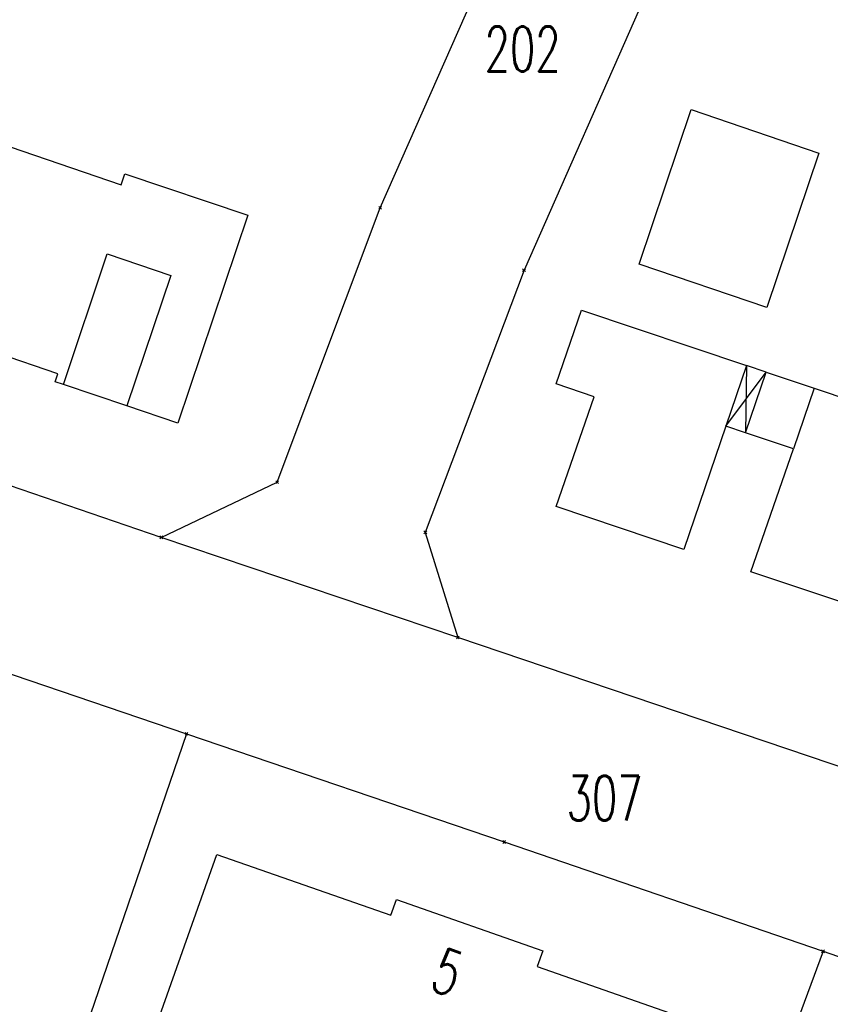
# Model space of a CAD drawing. Extents: x 3408772 to 3410442, y 5787844 to 5790056.
# Tile 22 of 80: x 3409930 to 3409966, y 5788617 to 5788661. Entities that reach past the tile are written whole.
import ezdxf

# ---------------------------------------------------------------- set-up
doc = ezdxf.new("R2010")
doc.units = 0
doc.header["$MEASUREMENT"] = 0
doc.linetypes.add('LINIENART0', pattern=[0])
doc.layers.add('NULLEBENE', color=7, linetype='Continuous')
doc.layers.add('TOP-HOEHENI', color=7, linetype='Continuous')
doc.styles.add('SIMPLEX', font='simplex')

# ---------------------------------------------------------------- blocks, each defined once
blk = doc.blocks.new('GELAEN-109')
at = {"layer": 'NULLEBENE', "color": 1, "linetype": 'LINIENART0'}
for p, q in [((-0.188, 0.188), (0.188, -0.188)), ((-0.188, -0.188), (0.188, 0.188))]:
    blk.add_line(p, q, dxfattribs=at)

msp = doc.modelspace()

# ---------------------------------------------------------------- linework, layer by layer
at = {"layer": 'TOP-HOEHENI', "color": 95, "linetype": 'LINIENART0'}
for p, q in [((3409960.423, 5788667.947), (3409952.261, 5788649.479)), ((3409945.831, 5788652.263), (3409950.663, 5788663.19)), ((3409923.714, 5788656.876), (3409934.248, 5788653.295)), ((3409957.403, 5788649.75), (3409959.726, 5788656.656)), ((3409959.726, 5788656.656), (3409965.431, 5788654.698)), ((3409965.431, 5788654.698), (3409963.113, 5788647.803)), ((3409934.248, 5788653.295), (3409934.416, 5788653.775)), ((3409934.416, 5788653.775), (3409939.91, 5788651.935)), ((3409941.224, 5788640.004), (3409945.831, 5788652.263)), ((3409939.91, 5788651.935), (3409936.787, 5788642.642)), ((3409931.672, 5788644.374), (3409933.633, 5788650.21)), ((3409933.633, 5788650.21), (3409936.473, 5788649.245)), ((3409963.113, 5788647.803), (3409957.403, 5788649.75)), ((3409936.473, 5788649.245), (3409934.514, 5788643.411)), ((3409952.261, 5788649.479), (3409947.846, 5788637.761)), ((3409953.696, 5788644.404), (3409954.829, 5788647.693)), ((3409954.829, 5788647.693), (3409962.203, 5788645.219)), ((3409931.432, 5788644.846), (3409925.247, 5788646.939)), ((3409936.05, 5788637.54), (3409913.326, 5788645.281)), ((3409962.203, 5788645.219), (3409961.279, 5788642.504)), ((3409962.203, 5788645.219), (3409962.151, 5788642.214)), ((3409963.086, 5788644.923), (3409962.203, 5788645.219)), ((3409931.313, 5788644.495), (3409931.432, 5788644.846)), ((3409961.279, 5788642.504), (3409963.086, 5788644.923)), ((3409962.151, 5788642.214), (3409963.086, 5788644.923)), ((3409963.086, 5788644.923), (3409965.228, 5788644.204)), ((3409931.672, 5788644.374), (3409931.313, 5788644.495)), ((3409934.514, 5788643.411), (3409931.672, 5788644.374)), ((3409955.391, 5788643.819), (3409953.696, 5788644.404)), ((3409965.228, 5788644.204), (3409964.297, 5788641.5)), ((3409965.228, 5788644.204), (3409975.142, 5788640.878)), ((3409936.787, 5788642.642), (3409934.514, 5788643.411)), ((3409953.701, 5788638.911), (3409955.391, 5788643.819)), ((3409961.279, 5788642.504), (3409959.407, 5788636.999)), ((3409962.151, 5788642.214), (3409961.279, 5788642.504)), ((3409964.297, 5788641.5), (3409962.151, 5788642.214)), ((3409962.403, 5788635.995), (3409964.297, 5788641.5)), ((3409936.05, 5788637.54), (3409941.224, 5788640.004)), ((3409959.407, 5788636.999), (3409953.701, 5788638.911)), ((3409947.846, 5788637.761), (3409949.304, 5788633.061)), ((3409949.304, 5788633.061), (3409936.05, 5788637.54)), ((3409914.064, 5788636.622), (3409937.174, 5788628.76)), ((3409972.359, 5788632.659), (3409962.403, 5788635.995)), ((3409973.432, 5788624.907), (3409949.304, 5788633.061)), ((3409937.174, 5788628.76), (3409929.925, 5788607.576)), ((3409937.174, 5788628.76), (3409951.375, 5788623.929)), ((3409951.375, 5788623.929), (3409965.622, 5788619.046)), ((3409935.105, 5788613.71), (3409938.531, 5788623.368)), ((3409938.531, 5788623.368), (3409946.312, 5788620.652)), ((3409946.312, 5788620.652), (3409946.556, 5788621.352)), ((3409946.556, 5788621.352), (3409953.095, 5788619.07)), ((3409953.095, 5788619.07), (3409952.847, 5788618.362)), ((3409965.622, 5788619.046), (3409957.791, 5788597.84)), ((3409965.622, 5788619.046), (3409975.834, 5788615.546)), ((3409952.847, 5788618.362), (3409960.989, 5788615.522))]:
    msp.add_line(p, q, dxfattribs=at)

# ---------------------------------------------------------------- block references
at = {"layer": 'TOP-HOEHENI', "xscale": 0.333, "yscale": 0.333}
for p in [(3409945.831, 5788652.263), (3409952.261, 5788649.479), (3409941.224, 5788640.004), (3409947.846, 5788637.761), (3409936.05, 5788637.54), (3409949.304, 5788633.061), (3409937.174, 5788628.76), (3409951.375, 5788623.929), (3409965.622, 5788619.046)]:
    msp.add_blockref('GELAEN-109', p, dxfattribs=at)

# ---------------------------------------------------------------- texts
at = {"layer": 'TOP-HOEHENI', "color": 95, "linetype": 'LINIENART0', "style": 'SIMPLEX', "width": 0.66046}
for s, p in [('202', (3409950.496, 5788658.36)), ('307', (3409954.161, 5788624.89))]:
    msp.add_text(s, height=2, dxfattribs=at).set_placement(p)
msp.add_text('5', height=2, rotation=340.8, dxfattribs=at).set_placement((3409947.977, 5788617.356))

doc.saveas('drawing.dxf')
